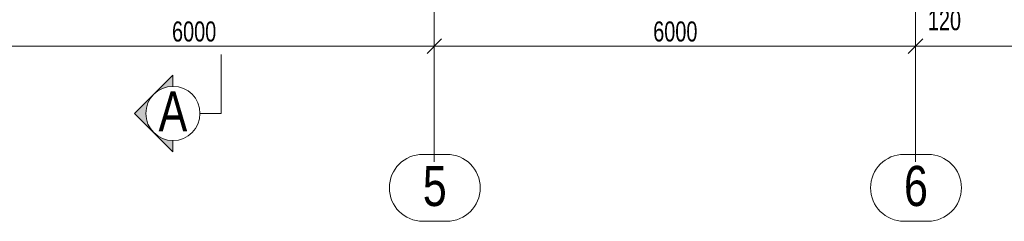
# Model space of a CAD drawing. Header units: metres. Extents: x 217 to 322, y -6 to 53.
# Tile 22 of 39: x 246.93 to 259.2, y 35.43 to 37.94. Entities that reach past the tile are written whole.
import ezdxf

# ---------------------------------------------------------------- set-up
doc = ezdxf.new("R2010")
doc.units = ezdxf.units.M
doc.linetypes.add('__RA_15', pattern=[1.7, 1, -0.3, 0.1, -0.3])
for name, color, linetype, lineweight in [('OSY', 204, '__RA_15', 13), ('POPIS', 7, 'Continuous', 13), ('VYZTUZ', 11, 'Continuous', 50)]:
    doc.layers.add(name, color=color, linetype=linetype, lineweight=lineweight)
doc.styles.add('ARIAL', font='ARIAL.TTF')

msp = doc.modelspace()

# ---------------------------------------------------------------- hatches: boundary and pattern name
at = {"layer": 'POPIS', "linetype": 'Continuous', "lineweight": 13}
for points in [[(248.789, 37.104), (248.751, 37.096), (248.715, 37.084), (248.68, 37.068), (248.646, 37.048), (248.611, 37.02), (248.837, 37.247), (248.837, 37.107), (248.828, 37.107)], [(248.513, 36.674), (248.526, 36.638), (248.543, 36.603), (248.564, 36.571), (248.59, 36.538), (248.359, 36.769), (248.59, 37), (248.564, 36.968), (248.543, 36.935), (248.526, 36.901), (248.513, 36.864), (248.504, 36.827), (248.5, 36.789), (248.5, 36.75), (248.504, 36.712)], [(248.646, 36.49), (248.68, 36.47), (248.715, 36.454), (248.751, 36.442), (248.789, 36.435), (248.828, 36.431), (248.837, 36.432), (248.837, 36.291), (248.611, 36.518)]]:
    msp.add_hatch(color=7, dxfattribs=at).paths.add_polyline_path(points, flags=16)

# ---------------------------------------------------------------- linework, layer by layer
at = {"layer": 'OSY', "color": 204, "linetype": 'Continuous', "lineweight": 13}
for p, q in [((252.097, 36.165), (252.097, 47.913)), ((258.097, 36.165), (258.097, 47.913)), ((252.252, 36.259), (251.953, 36.259)), ((258.252, 36.259), (257.953, 36.259)), ((252.097, 36.165), (252.097, 36.165)), ((258.097, 36.165), (258.097, 36.165)), ((252.252, 35.426), (251.953, 35.426)), ((258.252, 35.426), (257.953, 35.426))]:
    msp.add_line(p, q, dxfattribs=at)
for centre, start, end in [((251.953, 35.843), 90, 270), ((252.252, 35.843), 270, 90), ((257.953, 35.843), 90, 270), ((258.252, 35.843), 270, 90)]:
    msp.add_arc(centre, 0.417, start, end, dxfattribs=at)
at = {"layer": 'POPIS', "color": 7, "linetype": 'Continuous', "lineweight": 13}
for p, q in [((248.359, 36.769), (248.837, 37.247)), ((248.837, 37.247), (248.837, 37.107)), ((248.837, 36.291), (248.359, 36.769)), ((248.837, 36.431), (248.837, 36.291))]:
    msp.add_line(p, q, dxfattribs=at)
msp.add_lwpolyline([(249.175, 36.769), (249.437, 36.769), (249.437, 37.502)], dxfattribs=at)
msp.add_circle((248.837, 36.769), 0.338, dxfattribs=at)
at = {"layer": 'VYZTUZ', "color": 171, "linetype": 'Continuous', "lineweight": 18}
for p, q in [((252.007, 37.518), (252.187, 37.698)), ((252.097, 37.608), (252.097, 37.758)), ((258.007, 37.518), (258.187, 37.698)), ((258.097, 37.608), (258.097, 37.758)), ((246.097, 37.608), (252.097, 37.608)), ((252.097, 37.608), (252.097, 37.458)), ((252.097, 37.608), (258.097, 37.608)), ((258.097, 37.608), (258.097, 37.458)), ((258.097, 37.608), (264.097, 37.608))]:
    msp.add_line(p, q, dxfattribs=at)

# ---------------------------------------------------------------- texts
at = {"layer": 'OSY', "color": 204, "linetype": '__RA_15', "lineweight": 13, "char_height": 0.5, "width": 0.19231, "attachment_point": 7, "style": 'ARIAL'}
for s, insert in [('\\W0.77;5', (251.953, 35.609)), ('\\W0.77;6', (257.953, 35.609))]:
    msp.add_mtext(s, dxfattribs=dict(at, insert=insert))
at = {"layer": 'POPIS', "color": 204, "linetype": 'Continuous', "lineweight": 13, "insert": (248.658, 36.546), "char_height": 0.5, "width": 0.19231, "attachment_point": 7, "style": 'ARIAL'}
msp.add_mtext('\\W0.77;A', dxfattribs=at)
at = {"layer": 'VYZTUZ', "color": 171, "linetype": 'Continuous', "lineweight": 18, "char_height": 0.25, "width": 0.08929, "attachment_point": 7, "style": 'ARIAL'}
for s, insert in [('\\W0.71;120', (258.251, 37.803)), ('\\W0.71;6000', (248.826, 37.662)), ('\\W0.71;6000', (254.826, 37.662))]:
    msp.add_mtext(s, dxfattribs=dict(at, insert=insert))

doc.saveas('drawing.dxf')
